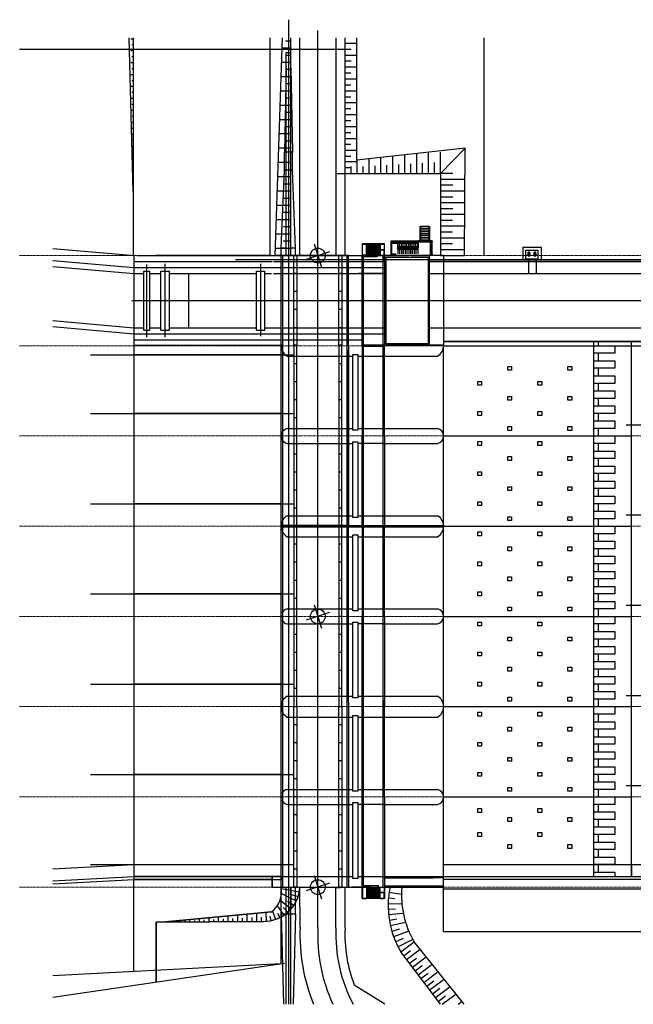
# Model space of a CAD drawing. Header units: millimetres. Extents: x 1249423 to 1274909, y -22437 to -567.
# Tile 1 of 2: x 1249423 to 1262178, y -21028 to -567. Entities that reach past the tile are written whole.
import ezdxf

# ---------------------------------------------------------------- set-up
doc = ezdxf.new("R2010")
doc.units = ezdxf.units.MM
doc.linetypes.add('CENTER', pattern=[2, 1.25, -0.25, 0.25, -0.25])
doc.linetypes.add('осевая', pattern=[50.8, 31.75, -6.35, 6.35, -6.35])
doc.layers.add('Отдел_Оси', color=1, linetype='осевая', lineweight=15)

# ---------------------------------------------------------------- blocks, each defined once
blk = doc.blocks.new('керпнеор78шл')
h = blk.add_hatch(color=256)
h.dxf.hatch_style = 1
h.paths.add_polyline_path([(70284, 507821), (70284, 507821), (70465, 507821)])
for p, q in [((70434, 514610), (70434, 494149)), ((67208, 511030), (67124, 514230)), ((67208, 514208), (67157, 514208)), ((67208, 514230), (67207, 509711)), ((70055, 509709), (70055, 514230)), ((70159, 509707), (70311, 514230)), ((70479, 514230), (70479, 509709)), ((70666, 514230), (70666, 509709)), ((71045, 509725), (71045, 514384)), ((71421, 514230), (71421, 509709)), ((71609, 514230), (71609, 511413)), ((71609, 514230), (71609, 509709)), ((71857, 511694), (71854, 514230)), ((74501, 509708), (74501, 514230)), ((71599, 513990), (64847, 513990)), ((67208, 514084), (67176, 514084)), ((70479, 514018), (70304, 514018)), ((70479, 514166), (70374, 514166)), ((71612, 514124), (71858, 514123)), ((71612, 514000), (71735, 514000)), ((67208, 513960), (67157, 513960)), ((67208, 513837), (67176, 513837)), ((70479, 513869), (70374, 513869)), ((70384, 509709), (70384, 513927)), ((70384, 513927), (70484, 513927)), ((70484, 509709), (70484, 513927)), ((71611, 513876), (71859, 513876)), ((67208, 513713), (67157, 513713)), ((67208, 513589), (67176, 513589)), ((70479, 513720), (70294, 513720)), ((70384, 513615), (70349, 511860)), ((70484, 513615), (70519, 511860)), ((71611, 513753), (71734, 513752)), ((71611, 513753), (71735, 513752)), ((71611, 513629), (71857, 513628)), ((67208, 513466), (67157, 513466)), ((70479, 513423), (70284, 513423)), ((70479, 513572), (70374, 513572)), ((71610, 513505), (71734, 513505)), ((71610, 513381), (71857, 513381)), ((67208, 513218), (67157, 513218)), ((67208, 513342), (67176, 513342)), ((70479, 513275), (70374, 513275)), ((70479, 513275), (70479, 509709)), ((71609, 513258), (71732, 513257)), ((71609, 513258), (71733, 513257)), ((67208, 512971), (67157, 512971)), ((67208, 513095), (67176, 513095)), ((70479, 513126), (70274, 513126)), ((70479, 512977), (70374, 512977)), ((71609, 513134), (71855, 513133)), ((71609, 513010), (71732, 513010)), ((67208, 512847), (67180, 512847)), ((70479, 512829), (70264, 512829)), ((71608, 512886), (71855, 512886)), ((71608, 512763), (71732, 512762)), ((67208, 512723), (67163, 512723)), ((67207, 512600), (67184, 512600)), ((70479, 512680), (70369, 512680)), ((71608, 512639), (71856, 512638)), ((67207, 512476), (67170, 512476)), ((67208, 512352), (67188, 512352)), ((70479, 512532), (70254, 512532)), ((70479, 512383), (70364, 512383)), ((71607, 512515), (71731, 512515)), ((71607, 512391), (71856, 512391)), ((67208, 512229), (67176, 512229)), ((70479, 512235), (70244, 512235)), ((71606, 512268), (71731, 512267)), ((71606, 512144), (71856, 512143)), ((67208, 511981), (67183, 511981)), ((67208, 512105), (67192, 512105)), ((70479, 511937), (70234, 511937)), ((70479, 512086), (70359, 512086)), ((71606, 512020), (71731, 512020)), ((67207, 511734), (67189, 511734)), ((67207, 511858), (67197, 511858)), ((70519, 511860), (70349, 511860)), ((70349, 511485), (70349, 511860)), ((70519, 511485), (70519, 511860)), ((71605, 511896), (71856, 511896)), ((71605, 511773), (71731, 511772)), ((74108, 511937), (71857, 511694)), ((72357, 511412), (72357, 511748)), ((72605, 511412), (72605, 511775)), ((72852, 511412), (72852, 511802)), ((73100, 511412), (73100, 511828)), ((73347, 511412), (73347, 511855)), ((74108, 511937), (73595, 511412)), ((73595, 511412), (73595, 511855)), ((74095, 509708), (74108, 511937)), ((70479, 511640), (70224, 511640)), ((71604, 511539), (71730, 511538)), ((71605, 511662), (71856, 511662)), ((71739, 511413), (71739, 511561)), ((71862, 511413), (71862, 511695)), ((71986, 511412), (71986, 511560)), ((72110, 511412), (72110, 511722)), ((72234, 511412), (72234, 511574)), ((72481, 511412), (72481, 511587)), ((72729, 511412), (72729, 511600)), ((72976, 511412), (72976, 511614)), ((73224, 511412), (73224, 511627)), ((73471, 511412), (73471, 511640)), ((70479, 511343), (70214, 511343)), ((70284, 509865), (70349, 511485)), ((70519, 511485), (70349, 511485)), ((70584, 509865), (70519, 511485)), ((71417, 511413), (73595, 511412)), ((71609, 511413), (73595, 511412)), ((73850, 511412), (73595, 511412)), ((73595, 511412), (73595, 509708)), ((73595, 511412), (73595, 509708)), ((70479, 511194), (70344, 511194)), ((74104, 511290), (73595, 511290)), ((73849, 511169), (73595, 511169)), ((70479, 511046), (70204, 511046)), ((74103, 511047), (73595, 511047)), ((73849, 510925), (73595, 510925)), ((70479, 510749), (70194, 510749)), ((70479, 510897), (70339, 510897)), ((74102, 510804), (73595, 510803)), ((70479, 510600), (70334, 510600)), ((73848, 510682), (73595, 510682)), ((74100, 510560), (73595, 510560)), ((70479, 510452), (70184, 510452)), ((70479, 510303), (70329, 510303)), ((73164, 510311), (73174, 510311)), ((73164, 510311), (73164, 510011)), ((73174, 510011), (73174, 510311)), ((73174, 510311), (73180, 510311)), ((73174, 510011), (73174, 510311)), ((73355, 510311), (73180, 510311)), ((73180, 510311), (73180, 510011)), ((73355, 510311), (73361, 510311)), ((73355, 510311), (73355, 510011)), ((73361, 510311), (73371, 510311)), ((73361, 510311), (73361, 510011)), ((73361, 510011), (73361, 510311)), ((73371, 510011), (73371, 510311)), ((73847, 510438), (73595, 510438)), ((74099, 510317), (73595, 510316)), ((70479, 510154), (70174, 510154)), ((73355, 510273), (73180, 510273)), ((73355, 510236), (73180, 510236)), ((73355, 510198), (73180, 510198)), ((73355, 510161), (73180, 510161)), ((73355, 510123), (73180, 510123)), ((73847, 510195), (73595, 510195)), ((70479, 510006), (70324, 510006)), ((70966, 509952), (71124, 509465)), ((72056, 509949), (71969, 509949)), ((71969, 509949), (71969, 509829)), ((71975, 509715), (71975, 509942)), ((71975, 509942), (72056, 509942)), ((72056, 509829), (72056, 509949)), ((72344, 509949), (72056, 509949)), ((72344, 509939), (72056, 509939)), ((72075, 509839), (72075, 509939)), ((72094, 509839), (72094, 509939)), ((72112, 509839), (72112, 509939)), ((72131, 509839), (72131, 509939)), ((72150, 509839), (72150, 509939)), ((72169, 509839), (72169, 509939)), ((72187, 509839), (72187, 509939)), ((72206, 509839), (72206, 509939)), ((72225, 509839), (72225, 509939)), ((72244, 509839), (72244, 509939)), ((72262, 509839), (72262, 509939)), ((72281, 509839), (72281, 509939)), ((72300, 509839), (72300, 509939)), ((72319, 509839), (72319, 509939)), ((72337, 509839), (72337, 509939)), ((72431, 509949), (72344, 509949)), ((72344, 509949), (72344, 509829)), ((72344, 509942), (72425, 509942)), ((72425, 509942), (72425, 509829)), ((72431, 509829), (72431, 509949)), ((72571, 509996), (72561, 510006)), ((72561, 510006), (72561, 509726)), ((72714, 510006), (72561, 510006)), ((72561, 510006), (72571, 509996)), ((72571, 509736), (72571, 509996)), ((72571, 509996), (72714, 509996)), ((72709, 509996), (72571, 509996)), ((72571, 509996), (72571, 509736)), ((72571, 509968), (72577, 509968)), ((72571, 509715), (72571, 509968)), ((72577, 509962), (72577, 509968)), ((72577, 509968), (72709, 509968)), ((72577, 509968), (72577, 509715)), ((72709, 509962), (72577, 509962)), ((72709, 509890), (72709, 509990)), ((72709, 509962), (72709, 509968)), ((72709, 509968), (73121, 509968)), ((73121, 509962), (72709, 509962)), ((72714, 509996), (72714, 510006)), ((73121, 510006), (72714, 510006)), ((72714, 510006), (72714, 509996)), ((72714, 509996), (73121, 509996)), ((72746, 509890), (72746, 509990)), ((72784, 509890), (72784, 509990)), ((72821, 509890), (72821, 509990)), ((72859, 509890), (72859, 509990)), ((72896, 509890), (72896, 509990)), ((72934, 509890), (72934, 509990)), ((72971, 509890), (72971, 509990)), ((73009, 509890), (73009, 509990)), ((73046, 509890), (73046, 509990)), ((73084, 509890), (73084, 509990)), ((73121, 509996), (73121, 510011)), ((73121, 510011), (73140, 510011)), ((73121, 509996), (73121, 510011)), ((73121, 510011), (73140, 510011)), ((73396, 510006), (73121, 510006)), ((73121, 510006), (73121, 509996)), ((73121, 509990), (73121, 509996)), ((73121, 509996), (73396, 509996)), ((73121, 509990), (73121, 509858)), ((73396, 509990), (73121, 509990)), ((73124, 509996), (73130, 509996)), ((73124, 509870), (73124, 509996)), ((73130, 509996), (73130, 509870)), ((73164, 510011), (73140, 510011)), ((73140, 510011), (73140, 509996)), ((73140, 510011), (73140, 509996)), ((73164, 510011), (73174, 510011)), ((73180, 510011), (73174, 510011)), ((73355, 510086), (73180, 510086)), ((73355, 510048), (73180, 510048)), ((73355, 510011), (73180, 510011)), ((73361, 510011), (73355, 510011)), ((73361, 510011), (73371, 510011)), ((73405, 510011), (73371, 510011)), ((73387, 509991), (73393, 509991)), ((73387, 509713), (73387, 509991)), ((73393, 509991), (73393, 509713)), ((73396, 509996), (73396, 510006)), ((73396, 509996), (73396, 509990)), ((73396, 509713), (73396, 509990)), ((73405, 509992), (73405, 510011)), ((73405, 510011), (73424, 510011)), ((73405, 509992), (73405, 510011)), ((73405, 510011), (73424, 510011)), ((73424, 509992), (73405, 509992)), ((73424, 509992), (73405, 509992)), ((73409, 509742), (73409, 509992)), ((73415, 509992), (73415, 509742)), ((73424, 510011), (73424, 509992)), ((73424, 510011), (73424, 509992)), ((73424, 509742), (73424, 509992)), ((74097, 510073), (73595, 510073)), ((73846, 509951), (73595, 509951)), ((65539, 509857), (67243, 509708)), ((67221, 509709), (67221, 507834)), ((67284, 509709), (72935, 509709)), ((67284, 509709), (68159, 509709)), ((70055, 509709), (67681, 509711)), ((70479, 509709), (70159, 509707)), ((70479, 509857), (70164, 509857)), ((70284, 509709), (70284, 509865)), ((70384, 509865), (70284, 509865)), ((70284, 507846), (70284, 509709)), ((70309, 509709), (70309, 507936)), ((70309, 509709), (70309, 507846)), ((70472, 509709), (70409, 509709)), ((71681, 509709), (70472, 509709)), ((70479, 509709), (70479, 509709)), ((70584, 509865), (70484, 509865)), ((70549, 507846), (70549, 509709)), ((70607, 509709), (70549, 509709)), ((70584, 509709), (70584, 509865)), ((70607, 509709), (70607, 507846)), ((71289, 509788), (70801, 509629)), ((71045, 496584), (71045, 509725)), ((71482, 507846), (71482, 509709)), ((71541, 509709), (71482, 509709)), ((71541, 509709), (71541, 507846)), ((71681, 509709), (71656, 509709)), ((71656, 509709), (71656, 507924)), ((71656, 507846), (71656, 509709)), ((71681, 507846), (71681, 509709)), ((71681, 509709), (71681, 509709)), ((71681, 507924), (71681, 509709)), ((71969, 509829), (71969, 509709)), ((71969, 509709), (71969, 509584)), ((72431, 509709), (71969, 509709)), ((71969, 507846), (71969, 509709)), ((72056, 509715), (71975, 509715)), ((72344, 509839), (72056, 509839)), ((72056, 509709), (72056, 509829)), ((72344, 509829), (72056, 509829)), ((72344, 509819), (72056, 509819)), ((72344, 509719), (72056, 509719)), ((72062, 509719), (72062, 509819)), ((72081, 509719), (72081, 509819)), ((72100, 509719), (72100, 509819)), ((72119, 509719), (72119, 509819)), ((72137, 509719), (72137, 509819)), ((72156, 509719), (72156, 509819)), ((72175, 509719), (72175, 509819)), ((72194, 509719), (72194, 509819)), ((72212, 509719), (72212, 509819)), ((72231, 509719), (72231, 509819)), ((72250, 509719), (72250, 509819)), ((72269, 509719), (72269, 509819)), ((72281, 509709), (72281, 509683)), ((72287, 509719), (72287, 509819)), ((72306, 509719), (72306, 509819)), ((72325, 509719), (72325, 509819)), ((72431, 509829), (72344, 509829)), ((72344, 509829), (72344, 509709)), ((72425, 509822), (72344, 509822)), ((72406, 507852), (72406, 509709)), ((72425, 509709), (72425, 509822)), ((72431, 509709), (72431, 509829)), ((72431, 509584), (72431, 509709)), ((72431, 509584), (72431, 509709)), ((73369, 509709), (72431, 509709)), ((72431, 509709), (72431, 507846)), ((72571, 509736), (72561, 509726)), ((72561, 509726), (72571, 509736)), ((72561, 509726), (72665, 509726)), ((72665, 509736), (72571, 509736)), ((72571, 509736), (72665, 509736)), ((72577, 509715), (72571, 509715)), ((72571, 509709), (72571, 509715)), ((72571, 509715), (72670, 509715)), ((72670, 509709), (72571, 509709)), ((72665, 509726), (72665, 509736)), ((72670, 509709), (72670, 509715)), ((72670, 509715), (72709, 509715)), ((72709, 509709), (72670, 509709)), ((72702, 509890), (72709, 509890)), ((72702, 509890), (72702, 509848)), ((72702, 509842), (72702, 509848)), ((73121, 509848), (72702, 509848)), ((72702, 509842), (73121, 509842)), ((72711, 509890), (72709, 509890)), ((72709, 509890), (72709, 509884)), ((72709, 509848), (72709, 509890)), ((72709, 509884), (72711, 509884)), ((72719, 509883), (72709, 509883)), ((72709, 509883), (72709, 509858)), ((72709, 509858), (72709, 509883)), ((72709, 509858), (72709, 509848)), ((73121, 509858), (72709, 509858)), ((72709, 509848), (73121, 509848)), ((72709, 509842), (72709, 509742)), ((72709, 509715), (72709, 509709)), ((72709, 509709), (72709, 509715)), ((72709, 509715), (73121, 509715)), ((73121, 509709), (72709, 509709)), ((72711, 509884), (72711, 509890)), ((73121, 509890), (72711, 509890)), ((72711, 509884), (73121, 509884)), ((72719, 509858), (72719, 509883)), ((73121, 509883), (72719, 509883)), ((72719, 509873), (73121, 509873)), ((72746, 509842), (72746, 509742)), ((72784, 509842), (72784, 509742)), ((72821, 509842), (72821, 509742)), ((72859, 509842), (72859, 509742)), ((72896, 509842), (72896, 509742)), ((72934, 509842), (72934, 509742)), ((72971, 509842), (72971, 509742)), ((72984, 509709), (73339, 509709)), ((73009, 509842), (73009, 509742)), ((73046, 509842), (73046, 509742)), ((73084, 509842), (73084, 509742)), ((73121, 509858), (73121, 509848)), ((73121, 509848), (73121, 509842)), ((73121, 509842), (73121, 509742)), ((73121, 509715), (73121, 509709)), ((73130, 509870), (73124, 509870)), ((73659, 509709), (73369, 509709)), ((73369, 507846), (73369, 509709)), ((73405, 509723), (73405, 509742)), ((73405, 509742), (73424, 509742)), ((73405, 509742), (73424, 509742)), ((73424, 509723), (73405, 509723)), ((73424, 509723), (73405, 509723)), ((73409, 509713), (73409, 509723)), ((73415, 509723), (73415, 509713)), ((73424, 509742), (73424, 509723)), ((74096, 509830), (73595, 509830)), ((73595, 509708), (74095, 509708)), ((73659, 509709), (73659, 507834)), ((75309, 509884), (75684, 509884)), ((75309, 509884), (75309, 509621)), ((75371, 509821), (75621, 509821)), ((75371, 509634), (75371, 509821)), ((75406, 509774), (75461, 509774)), ((75406, 509722), (75461, 509722)), ((75434, 509758, 0), (75422, 509758, 0)), ((75422, 509758, 0), (75422, 509756, 0)), ((75434, 509756, 0), (75422, 509756, 0)), ((75434, 509755, 0), (75422, 509755, 0)), ((75422, 509753, 0), (75422, 509755, 0)), ((75434, 509753, 0), (75422, 509753, 0)), ((75425, 509774), (75425, 509758)), ((75434, 509756, 0), (75425, 509756, 0)), ((75425, 509756, 0), (75425, 509755, 0)), ((75425, 509756, 0), (75425, 509756, 0)), ((75425, 509753), (75425, 509742)), ((75433, 509796), (75433, 509694)), ((75444, 509758, 0), (75434, 509758, 0)), ((75444, 509756, 0), (75434, 509756, 0)), ((75444, 509755, 0), (75434, 509755, 0)), ((75444, 509753, 0), (75434, 509753, 0)), ((75441, 509756, 0), (75439, 509756, 0)), ((75441, 509756, 0), (75441, 509755, 0)), ((75441, 509756, 0), (75441, 509756, 0)), ((75442, 509774), (75442, 509758)), ((75442, 509753), (75442, 509742)), ((75444, 509758, 0), (75444, 509756, 0)), ((75444, 509753, 0), (75444, 509755, 0)), ((75531, 509774), (75586, 509774)), ((75531, 509722), (75586, 509722)), ((75559, 509758, 0), (75547, 509758, 0)), ((75547, 509758, 0), (75547, 509756, 0)), ((75559, 509756, 0), (75547, 509756, 0)), ((75559, 509755, 0), (75547, 509755, 0)), ((75547, 509753, 0), (75547, 509755, 0)), ((75559, 509753, 0), (75547, 509753, 0)), ((75550, 509774), (75550, 509758)), ((75559, 509756, 0), (75550, 509756, 0)), ((75550, 509756, 0), (75550, 509755, 0)), ((75550, 509756, 0), (75550, 509756, 0)), ((75550, 509753), (75550, 509742)), ((75558, 509796), (75558, 509694)), ((75569, 509758, 0), (75559, 509758, 0)), ((75569, 509756, 0), (75559, 509756, 0)), ((75569, 509755, 0), (75559, 509755, 0)), ((75569, 509753, 0), (75559, 509753, 0)), ((75566, 509756, 0), (75564, 509756, 0)), ((75566, 509756, 0), (75566, 509755, 0)), ((75566, 509756, 0), (75566, 509756, 0)), ((75567, 509774), (75567, 509758)), ((75567, 509753), (75567, 509742)), ((75569, 509758, 0), (75569, 509756, 0)), ((75569, 509753, 0), (75569, 509755, 0)), ((75621, 509821), (75621, 509634)), ((75684, 509884), (75684, 509621)), ((65539, 509606), (67221, 509459)), ((67221, 509684), (67221, 509684)), ((67221, 509584), (70096, 509584)), ((67490, 508011), (67490, 509519)), ((67871, 508009), (67871, 509534)), ((79360, 509621), (69335, 509621)), ((69859, 508034), (69859, 509534)), ((70121, 509584), (71681, 509584)), ((71681, 507924), (71681, 509684)), ((71681, 509584), (71969, 509584)), ((71969, 509584), (72431, 509584)), ((71994, 507852), (71994, 509683)), ((72281, 509683), (71994, 509683)), ((72462, 507877), (72462, 509677)), ((72462, 509677), (73337, 509677)), ((73337, 509677), (73337, 507877)), ((73368, 509584), (81002, 509584)), ((73369, 509621), (80940, 509621)), ((73659, 509621), (76959, 509621)), ((73659, 509621), (75309, 509621)), ((75621, 509634), (75371, 509634)), ((75421, 509621), (75421, 509334)), ((75583, 509621), (75583, 509334)), ((65539, 509481), (67221, 509334)), ((67221, 509459), (72431, 509459)), ((67221, 509334), (67428, 509334)), ((67428, 509384), (67553, 509384)), ((67428, 508159), (67428, 509384)), ((67553, 508159), (67553, 509384)), ((67553, 509334), (67784, 509334)), ((67784, 509384), (67959, 509384)), ((67784, 508159), (67784, 509384)), ((67959, 508159), (67959, 509384)), ((67959, 509334), (69771, 509334)), ((68365, 508209), (68365, 509334)), ((69771, 509384), (69946, 509384)), ((69771, 508159), (69771, 509384)), ((69946, 508159), (69946, 509384)), ((69946, 509334), (70084, 509334)), ((70121, 509334), (71681, 509334)), ((70607, 509334), (70549, 509334)), ((71541, 509334), (71482, 509334)), ((71681, 509334), (71889, 509334)), ((71681, 509334), (72431, 509334)), ((72420, 509334), (71889, 509334)), ((73369, 509334), (79922, 509334)), ((70607, 508959), (70549, 508959)), ((71541, 508959), (71482, 508959)), ((67181, 508771), (79984, 508771)), ((70607, 508584), (70549, 508584)), ((71541, 508584), (71482, 508584)), ((65539, 508356), (67221, 508209)), ((65539, 508231), (67221, 508084)), ((67221, 508209), (67428, 508209)), ((67221, 508084), (72431, 508084)), ((67428, 508159), (67553, 508159)), ((67553, 508209), (67784, 508209)), ((67784, 508159), (67959, 508159)), ((67959, 508209), (69771, 508209)), ((69771, 508159), (69946, 508159)), ((69946, 508209), (70284, 508209)), ((70309, 508209), (71681, 508209)), ((70607, 508209), (70549, 508209)), ((71541, 508209), (71482, 508209)), ((71681, 508209), (72431, 508209)), ((71684, 508209), (71889, 508209)), ((71889, 508209), (72431, 508209)), ((73369, 508209), (79922, 508209)), ((67221, 507959), (70284, 507959)), ((67221, 507846), (70284, 507846)), ((70284, 496802), (70284, 507846)), ((70309, 507846), (70284, 507846)), ((70284, 507846), (70284, 507769)), ((70309, 507959), (71681, 507959)), ((70309, 507769), (70309, 507846)), ((70309, 507846), (70309, 504102)), ((70607, 507846), (70549, 507846)), ((70607, 507846), (70549, 507846)), ((70549, 507846), (70549, 504102)), ((70607, 504102), (70607, 507846)), ((71541, 507846), (71482, 507846)), ((71541, 507846), (71482, 507846)), ((71482, 507846), (71482, 504102)), ((71541, 504102), (71541, 507846)), ((71656, 504102), (71656, 507846)), ((71681, 507959), (71969, 507959)), ((71681, 507846), (71681, 504102)), ((71969, 507846), (71969, 507959)), ((71969, 507852), (72431, 507852)), ((71969, 507815), (71969, 507852)), ((71969, 507846), (71969, 505962)), ((72431, 507852), (72431, 507815)), ((73659, 507846), (72431, 507846)), ((72431, 505962), (72431, 507846)), ((72431, 507846), (73369, 507846)), ((73337, 507877), (72462, 507877)), ((73659, 507921), (81002, 507921)), ((80109, 507921), (73659, 507921)), ((76784, 496802), (76784, 507921)), ((76877, 507834), (76877, 507921)), ((77565, 496802), (77565, 507921)), ((66318, 507646), (70549, 507646)), ((67221, 507834), (67221, 496802)), ((70309, 507646), (67246, 507646)), ((70309, 507756), (70309, 504186)), ((70309, 507744), (70309, 504174)), ((71656, 507744), (71656, 504174)), ((71681, 504174), (71681, 507744)), ((71774, 507652), (71876, 507652)), ((71774, 507652), (71876, 507652)), ((71774, 506077), (71774, 507652)), ((71774, 507652), (71876, 507652)), ((71876, 507652), (71876, 507615)), ((71876, 507652), (71876, 507615)), ((71876, 507652), (71876, 506077)), ((72431, 507815), (71969, 507815)), ((71994, 504102), (71994, 507815)), ((72406, 504102), (72406, 507815)), ((73659, 496802), (73659, 507834)), ((73659, 507834), (87440, 507834)), ((76784, 507677), (76784, 507834)), ((76784, 507834), (77221, 507834)), ((77221, 507677), (76784, 507677)), ((76877, 507521), (76877, 507677)), ((77221, 507834), (77221, 507677)), ((70409, 507615), (71748, 507615)), ((70534, 507615), (71774, 507615)), ((70607, 507459), (70549, 507459)), ((71541, 507459), (71482, 507459)), ((71876, 507615), (73534, 507615)), ((76784, 507365), (76784, 507521)), ((76784, 507521), (77221, 507521)), ((77221, 507521), (77221, 507365)), ((74994, 507405), (75074, 507405)), ((74994, 507325), (74994, 507405)), ((75074, 507325), (74994, 507325)), ((75074, 507405), (75074, 507325)), ((76244, 507405), (76324, 507405)), ((76244, 507325), (76244, 507405)), ((76324, 507325), (76244, 507325)), ((76324, 507405), (76324, 507325)), ((77221, 507365), (76784, 507365)), ((76877, 507209), (76877, 507365)), ((70607, 507084), (70549, 507084)), ((71541, 507084), (71482, 507084)), ((74369, 507092), (74449, 507092)), ((74369, 507012), (74369, 507092)), ((74449, 507092), (74449, 507012)), ((75619, 507092), (75699, 507092)), ((75619, 507012), (75619, 507092)), ((75699, 507092), (75699, 507012)), ((76784, 507052), (76784, 507209)), ((76784, 507209), (77221, 507209)), ((77221, 507052), (76784, 507052)), ((76877, 506896), (76877, 507052)), ((77221, 507209), (77221, 507052)), ((74449, 507012), (74369, 507012)), ((75699, 507012), (75619, 507012)), ((76784, 506740), (76784, 506896)), ((76784, 506896), (77221, 506896)), ((77221, 506896), (77221, 506740)), ((70607, 506709), (70549, 506709)), ((71541, 506709), (71482, 506709)), ((74994, 506780), (75074, 506780)), ((74994, 506700), (74994, 506780)), ((75074, 506700), (74994, 506700)), ((75074, 506780), (75074, 506700)), ((76244, 506780), (76324, 506780)), ((76244, 506700), (76244, 506780)), ((76324, 506700), (76244, 506700)), ((76324, 506780), (76324, 506700)), ((77221, 506740), (76784, 506740)), ((76877, 506584), (76877, 506740)), ((66318, 506427), (70549, 506427)), ((70309, 506427), (67246, 506427)), ((74369, 506467), (74449, 506467)), ((74369, 506387), (74369, 506467)), ((74449, 506467), (74449, 506387)), ((75619, 506467), (75699, 506467)), ((75619, 506387), (75619, 506467)), ((75699, 506467), (75699, 506387)), ((76784, 506427), (76784, 506584)), ((76784, 506584), (77221, 506584)), ((77221, 506427), (76784, 506427)), ((76877, 506271), (76877, 506427)), ((77221, 506584), (77221, 506427)), ((70607, 506334), (70549, 506334)), ((71541, 506334), (71482, 506334)), ((74449, 506387), (74369, 506387)), ((75699, 506387), (75619, 506387)), ((76784, 506115), (76784, 506271)), ((76784, 506271), (77221, 506271)), ((77221, 506271), (77221, 506115)), ((70409, 506115), (71774, 506115)), ((71876, 506077), (71774, 506077)), ((71876, 506115), (72416, 506115)), ((72416, 506115), (73534, 506115)), ((74994, 506155), (75074, 506155)), ((74994, 506075), (74994, 506155)), ((75074, 506075), (74994, 506075)), ((75074, 506155), (75074, 506075)), ((76244, 506155), (76324, 506155)), ((76244, 506075), (76244, 506155)), ((76324, 506075), (76244, 506075)), ((76324, 506155), (76324, 506075)), ((77221, 506115), (76784, 506115)), ((76877, 505959), (76877, 506115)), ((76877, 505959), (76877, 506115)), ((77453, 506193), (81140, 506193)), ((70409, 505802), (71774, 505802)), ((70607, 505959), (70549, 505959)), ((71541, 505959), (71482, 505959)), ((71774, 505840), (71876, 505840)), ((71774, 504265), (71774, 505840)), ((71774, 505840), (71876, 505840)), ((71876, 505840), (71876, 505802)), ((71876, 505840), (71876, 504265)), ((72416, 505802), (71876, 505802)), ((71969, 504102), (71969, 505962)), ((72416, 505802), (73534, 505802)), ((72431, 505955), (72431, 504102)), ((73659, 505959), (77565, 505959)), ((74369, 505842), (74449, 505842)), ((74369, 505762), (74369, 505842)), ((74449, 505842), (74449, 505762)), ((75619, 505842), (75699, 505842)), ((75619, 505762), (75619, 505842)), ((75699, 505842), (75699, 505762)), ((76784, 505802), (76784, 505959)), ((76784, 505959), (77221, 505959)), ((77221, 505802), (76784, 505802)), ((76877, 505646), (76877, 505802)), ((77221, 505959), (77221, 505802)), ((74449, 505762), (74369, 505762)), ((75699, 505762), (75619, 505762)), ((76784, 505490), (76784, 505646)), ((76784, 505646), (77221, 505646)), ((77221, 505646), (77221, 505490)), ((70607, 505584), (70549, 505584)), ((71541, 505584), (71482, 505584)), ((74994, 505530), (75074, 505530)), ((74994, 505450), (74994, 505530)), ((75074, 505450), (74994, 505450)), ((75074, 505530), (75074, 505450)), ((76244, 505530), (76324, 505530)), ((76244, 505450), (76244, 505530)), ((76324, 505450), (76244, 505450)), ((76324, 505530), (76324, 505450)), ((77221, 505490), (76784, 505490)), ((76877, 505334), (76877, 505490)), ((70607, 505209), (70549, 505209)), ((71541, 505209), (71482, 505209)), ((74369, 505217), (74449, 505217)), ((74369, 505137), (74369, 505217)), ((74449, 505217), (74449, 505137)), ((75619, 505217), (75699, 505217)), ((75619, 505137), (75619, 505217)), ((75699, 505217), (75699, 505137)), ((76784, 505177), (76784, 505334)), ((76784, 505334), (77221, 505334)), ((77221, 505334), (77221, 505177)), ((74449, 505137), (74369, 505137)), ((75699, 505137), (75619, 505137)), ((77221, 505177), (76784, 505177)), ((76784, 504865), (76784, 505021)), ((76784, 505021), (77221, 505021)), ((76877, 505021), (76877, 505177)), ((77221, 505021), (77221, 504865)), ((70607, 504834), (70549, 504834)), ((71541, 504834), (71482, 504834)), ((74994, 504905), (75074, 504905)), ((74994, 504825), (74994, 504905)), ((75074, 504825), (74994, 504825)), ((75074, 504905), (75074, 504825)), ((76244, 504905), (76324, 504905)), ((76244, 504825), (76244, 504905)), ((76324, 504825), (76244, 504825)), ((76324, 504905), (76324, 504825)), ((77221, 504865), (76784, 504865)), ((76877, 504709), (76877, 504865)), ((74369, 504592), (74449, 504592)), ((74369, 504512), (74369, 504592)), ((74449, 504592), (74449, 504512)), ((75619, 504592), (75699, 504592)), ((75619, 504512), (75619, 504592)), ((75699, 504592), (75699, 504512)), ((76784, 504552), (76784, 504709)), ((76784, 504709), (77221, 504709)), ((77221, 504709), (77221, 504552)), ((66318, 504552), (70549, 504552)), ((70284, 504552), (67221, 504552)), ((70607, 504459), (70549, 504459)), ((71541, 504459), (71482, 504459)), ((74449, 504512), (74369, 504512)), ((75699, 504512), (75619, 504512)), ((77221, 504552), (76784, 504552)), ((76784, 504240), (76784, 504396)), ((76784, 504396), (77221, 504396)), ((76877, 504396), (76877, 504552)), ((77221, 504396), (77221, 504240)), ((70284, 504102), (70284, 504174)), ((70309, 504174), (70309, 504102)), ((70409, 504302), (71774, 504302)), ((71656, 504174), (71656, 504102)), ((71681, 504102), (71681, 504174)), ((71876, 504265), (71774, 504265)), ((71876, 504302), (73534, 504302)), ((74994, 504280), (75074, 504280)), ((74994, 504200), (74994, 504280)), ((75074, 504200), (74994, 504200)), ((75074, 504280), (75074, 504200)), ((76244, 504280), (76324, 504280)), ((76244, 504200), (76244, 504280)), ((76324, 504200), (76244, 504200)), ((76324, 504280), (76324, 504200)), ((77221, 504240), (76784, 504240)), ((76877, 504084), (76877, 504240)), ((76877, 504084), (76877, 504240)), ((77453, 504318), (81140, 504318)), ((71681, 504102), (70284, 504102)), ((70309, 504102), (70284, 504102)), ((70284, 504102), (73659, 504102)), ((70284, 504065), (70284, 504102)), ((71681, 504065), (70284, 504065)), ((73659, 504065), (70284, 504065)), ((70309, 504065), (70309, 500346)), ((70309, 504006), (70309, 500436)), ((70309, 503994), (70309, 500424)), ((70549, 504102), (70607, 504102)), ((70607, 504065), (70549, 504065)), ((70549, 504065), (70549, 500334)), ((70607, 500334), (70607, 504065)), ((71482, 504102), (71541, 504102)), ((71541, 504065), (71482, 504065)), ((71482, 504065), (71482, 500334)), ((71541, 500334), (71541, 504065)), ((71656, 504102), (71681, 504102)), ((71656, 500346), (71656, 504065)), ((71681, 500424), (71681, 504065)), ((71969, 504065), (71969, 502212)), ((71994, 500352), (71994, 504065)), ((72406, 500352), (72406, 504065)), ((72431, 502212), (72431, 504065)), ((73659, 504102), (73659, 504065)), ((73659, 504084), (77565, 504084)), ((74369, 503967), (74449, 503967)), ((74369, 503887), (74369, 503967)), ((74449, 503967), (74449, 503887)), ((75619, 503967), (75699, 503967)), ((75619, 503887), (75619, 503967)), ((75699, 503967), (75699, 503887)), ((76784, 503927), (76784, 504084)), ((76784, 504084), (77221, 504084)), ((77221, 504084), (77221, 503927)), ((70409, 503865), (71774, 503865)), ((71774, 503902), (71876, 503902)), ((71774, 502327), (71774, 503902)), ((71774, 503902), (71876, 503902)), ((71876, 503902), (71876, 503865)), ((71876, 503902), (71876, 502327)), ((71876, 503865), (73534, 503865)), ((74449, 503887), (74369, 503887)), ((75699, 503887), (75619, 503887)), ((77221, 503927), (76784, 503927)), ((76784, 503615), (76784, 503771)), ((76784, 503771), (77221, 503771)), ((76877, 503771), (76877, 503927)), ((77221, 503771), (77221, 503615)), ((70607, 503709), (70549, 503709)), ((71541, 503709), (71482, 503709)), ((74994, 503655), (75074, 503655)), ((74994, 503575), (74994, 503655)), ((75074, 503575), (74994, 503575)), ((75074, 503655), (75074, 503575)), ((76244, 503655), (76324, 503655)), ((76244, 503575), (76244, 503655)), ((76324, 503575), (76244, 503575)), ((76324, 503655), (76324, 503575)), ((77221, 503615), (76784, 503615)), ((76877, 503459), (76877, 503615)), ((76784, 503302), (76784, 503459)), ((76784, 503459), (77221, 503459)), ((77221, 503459), (77221, 503302)), ((70607, 503334), (70549, 503334)), ((71541, 503334), (71482, 503334)), ((74369, 503342), (74449, 503342)), ((74369, 503262), (74369, 503342)), ((74449, 503262), (74369, 503262)), ((74449, 503342), (74449, 503262)), ((75619, 503342), (75699, 503342)), ((75619, 503262), (75619, 503342)), ((75699, 503262), (75619, 503262)), ((75699, 503342), (75699, 503262)), ((77221, 503302), (76784, 503302)), ((76784, 502990), (76784, 503146)), ((76784, 503146), (77221, 503146)), ((76877, 503146), (76877, 503302)), ((77221, 503146), (77221, 502990)), ((70607, 502959), (70549, 502959)), ((71541, 502959), (71482, 502959)), ((74994, 503030), (75074, 503030)), ((74994, 502950), (74994, 503030)), ((75074, 502950), (74994, 502950)), ((75074, 503030), (75074, 502950)), ((76244, 503030), (76324, 503030)), ((76244, 502950), (76244, 503030)), ((76324, 502950), (76244, 502950)), ((76324, 503030), (76324, 502950)), ((77221, 502990), (76784, 502990)), ((76877, 502834), (76877, 502990)), ((76784, 502677), (76784, 502834)), ((76784, 502834), (77221, 502834)), ((77221, 502834), (77221, 502677)), ((66318, 502677), (70549, 502677)), ((70309, 502677), (67246, 502677)), ((70607, 502584), (70549, 502584)), ((70607, 502677), (70609, 502677)), ((71541, 502584), (71482, 502584)), ((74369, 502717), (74449, 502717)), ((74369, 502637), (74369, 502717)), ((74449, 502637), (74369, 502637)), ((74449, 502717), (74449, 502637)), ((75619, 502717), (75699, 502717)), ((75619, 502637), (75619, 502717)), ((75699, 502637), (75619, 502637)), ((75699, 502717), (75699, 502637)), ((77221, 502677), (76784, 502677)), ((76877, 502521), (76877, 502677)), ((70409, 502365), (71774, 502365)), ((70966, 502452), (71124, 501965)), ((71876, 502327), (71774, 502327)), ((71876, 502365), (72416, 502365)), ((72416, 502365), (73534, 502365)), ((74994, 502405), (75074, 502405)), ((74994, 502325), (74994, 502405)), ((75074, 502325), (74994, 502325)), ((75074, 502405), (75074, 502325)), ((76244, 502405), (76324, 502405)), ((76244, 502325), (76244, 502405)), ((76324, 502325), (76244, 502325)), ((76324, 502405), (76324, 502325)), ((76784, 502365), (76784, 502521)), ((76784, 502521), (77221, 502521)), ((77221, 502365), (76784, 502365)), ((76877, 502209), (76877, 502365)), ((76877, 502209), (76877, 502365)), ((77221, 502521), (77221, 502365)), ((77453, 502443), (81140, 502443)), ((70607, 502209), (70549, 502209)), ((71289, 502288), (70801, 502129)), ((71541, 502209), (71482, 502209)), ((71969, 500346), (71969, 502205)), ((72431, 502205), (72431, 500346)), ((73659, 502209), (77565, 502209)), ((76784, 502052), (76784, 502209)), ((76784, 502209), (77221, 502209)), ((77221, 502209), (77221, 502052)), ((70409, 502052), (71774, 502052)), ((71774, 500515), (71774, 502090)), ((71774, 502090), (71876, 502090)), ((71876, 502090), (71876, 500515)), ((72416, 502052), (71876, 502052)), ((72416, 502052), (73534, 502052)), ((74369, 502092), (74449, 502092)), ((74369, 502012), (74369, 502092)), ((74449, 502012), (74369, 502012)), ((74449, 502092), (74449, 502012)), ((75619, 502092), (75699, 502092)), ((75619, 502012), (75619, 502092)), ((75699, 502012), (75619, 502012)), ((75699, 502092), (75699, 502012)), ((77221, 502052), (76784, 502052)), ((76877, 501896), (76877, 502052)), ((70607, 501834), (70549, 501834)), ((71541, 501834), (71482, 501834)), ((74994, 501780), (75074, 501780)), ((74994, 501700), (74994, 501780)), ((75074, 501780), (75074, 501700)), ((76244, 501780), (76324, 501780)), ((76244, 501700), (76244, 501780)), ((76324, 501780), (76324, 501700)), ((76784, 501740), (76784, 501896)), ((76784, 501896), (77221, 501896)), ((77221, 501740), (76784, 501740)), ((76877, 501584), (76877, 501740)), ((77221, 501896), (77221, 501740)), ((75074, 501700), (74994, 501700)), ((76324, 501700), (76244, 501700)), ((76784, 501427), (76784, 501584)), ((76784, 501584), (77221, 501584)), ((77221, 501584), (77221, 501427)), ((70607, 501459), (70549, 501459)), ((71541, 501459), (71482, 501459)), ((74369, 501467), (74449, 501467)), ((74369, 501387), (74369, 501467)), ((74449, 501387), (74369, 501387)), ((74449, 501467), (74449, 501387)), ((75619, 501467), (75699, 501467)), ((75619, 501387), (75619, 501467)), ((75699, 501387), (75619, 501387)), ((75699, 501467), (75699, 501387)), ((77221, 501427), (76784, 501427)), ((76877, 501271), (76877, 501427)), ((74994, 501155), (75074, 501155)), ((74994, 501075), (74994, 501155)), ((75074, 501155), (75074, 501075)), ((76244, 501155), (76324, 501155)), ((76244, 501075), (76244, 501155)), ((76324, 501155), (76324, 501075)), ((76784, 501115), (76784, 501271)), ((76784, 501271), (77221, 501271)), ((77221, 501115), (76784, 501115)), ((76877, 500959), (76877, 501115)), ((77221, 501271), (77221, 501115)), ((70607, 501084), (70549, 501084)), ((71541, 501084), (71482, 501084)), ((75074, 501075), (74994, 501075)), ((76324, 501075), (76244, 501075)), ((76784, 500802), (76784, 500959)), ((76784, 500959), (77221, 500959)), ((77221, 500959), (77221, 500802)), ((66318, 500802), (70549, 500802)), ((70284, 500802), (67221, 500802)), ((70607, 500709), (70549, 500709)), ((71541, 500709), (71482, 500709)), ((74369, 500842), (74449, 500842)), ((74369, 500762), (74369, 500842)), ((74449, 500762), (74369, 500762)), ((74449, 500842), (74449, 500762)), ((75619, 500842), (75699, 500842)), ((75619, 500762), (75619, 500842)), ((75699, 500762), (75619, 500762)), ((75699, 500842), (75699, 500762)), ((77221, 500802), (76784, 500802)), ((76877, 500646), (76877, 500802)), ((70409, 500552), (71774, 500552)), ((71876, 500515), (71774, 500515)), ((71876, 500552), (73534, 500552)), ((74994, 500530), (75074, 500530)), ((74994, 500450), (74994, 500530)), ((75074, 500530), (75074, 500450)), ((76244, 500530), (76324, 500530)), ((76244, 500450), (76244, 500530)), ((76324, 500530), (76324, 500450)), ((76784, 500490), (76784, 500646)), ((76784, 500646), (77221, 500646)), ((77221, 500490), (76784, 500490)), ((76877, 500334), (76877, 500490)), ((76877, 500334), (76877, 500490)), ((77221, 500646), (77221, 500490)), ((77453, 500568), (81140, 500568)), ((70309, 500346), (70309, 496584)), ((70549, 496584), (70549, 500334)), ((70549, 500334), (70607, 500334)), ((70549, 500334), (70607, 500334)), ((70607, 500334), (70607, 496584)), ((71482, 496584), (71482, 500334)), ((71482, 500334), (71541, 500334)), ((71482, 500334), (71541, 500334)), ((71541, 500334), (71541, 496584)), ((71656, 496584), (71656, 500346)), ((71681, 500424), (71681, 496584)), ((71969, 500459), (71969, 500334)), ((71969, 500334), (71969, 500209)), ((71969, 496584), (71969, 500321)), ((71994, 496609), (71994, 500352)), ((72406, 496584), (72406, 500352)), ((72431, 500334), (72431, 500459)), ((72431, 500209), (72431, 500334)), ((72431, 498462), (72431, 500321)), ((73659, 500334), (77565, 500334)), ((75074, 500450), (74994, 500450)), ((76324, 500450), (76244, 500450)), ((76784, 500177), (76784, 500334)), ((76784, 500334), (77221, 500334)), ((77221, 500334), (77221, 500177)), ((70284, 496674), (70284, 500244)), ((70309, 500244), (70309, 496674)), ((70409, 500115), (71774, 500115)), ((71774, 498577), (71774, 500152)), ((71774, 500152), (71876, 500152)), ((71876, 500152), (71876, 498577)), ((71876, 500115), (73534, 500115)), ((74369, 500217), (74449, 500217)), ((74369, 500137), (74369, 500217)), ((74449, 500137), (74369, 500137)), ((74449, 500217), (74449, 500137)), ((75619, 500217), (75699, 500217)), ((75619, 500137), (75619, 500217)), ((75699, 500137), (75619, 500137)), ((75699, 500217), (75699, 500137)), ((77221, 500177), (76784, 500177)), ((76877, 500021), (76877, 500177)), ((70607, 499959), (70549, 499959)), ((71541, 499959), (71482, 499959)), ((74994, 499905), (75074, 499905)), ((74994, 499825), (74994, 499905)), ((75074, 499905), (75074, 499825)), ((76244, 499905), (76324, 499905)), ((76244, 499825), (76244, 499905)), ((76324, 499905), (76324, 499825)), ((76784, 499865), (76784, 500021)), ((76784, 500021), (77221, 500021)), ((77221, 500021), (77221, 499865)), ((75074, 499825), (74994, 499825)), ((76324, 499825), (76244, 499825)), ((77221, 499865), (76784, 499865)), ((76784, 499552), (76784, 499709)), ((76784, 499709), (77221, 499709)), ((76877, 499709), (76877, 499865)), ((77221, 499709), (77221, 499552)), ((70607, 499584), (70549, 499584)), ((71541, 499584), (71482, 499584)), ((74369, 499592), (74449, 499592)), ((74369, 499512), (74369, 499592)), ((74449, 499512), (74369, 499512)), ((74449, 499592), (74449, 499512)), ((75619, 499592), (75699, 499592)), ((75619, 499512), (75619, 499592)), ((75699, 499512), (75619, 499512)), ((75699, 499592), (75699, 499512)), ((77221, 499552), (76784, 499552)), ((76877, 499396), (76877, 499552)), ((74994, 499280), (75074, 499280)), ((74994, 499200), (74994, 499280)), ((75074, 499280), (75074, 499200)), ((76244, 499280), (76324, 499280)), ((76244, 499200), (76244, 499280)), ((76324, 499280), (76324, 499200)), ((76784, 499240), (76784, 499396)), ((76784, 499396), (77221, 499396)), ((77221, 499396), (77221, 499240)), ((70607, 499209), (70549, 499209)), ((71541, 499209), (71482, 499209)), ((75074, 499200), (74994, 499200)), ((76324, 499200), (76244, 499200)), ((77221, 499240), (76784, 499240)), ((76784, 498927), (76784, 499084)), ((76784, 499084), (77221, 499084)), ((76877, 499084), (76877, 499240)), ((77221, 499084), (77221, 498927)), ((66318, 498927), (70549, 498927)), ((70284, 498927), (67221, 498927)), ((74369, 498967), (74449, 498967)), ((74369, 498887), (74369, 498967)), ((74449, 498887), (74369, 498887)), ((74449, 498967), (74449, 498887)), ((75619, 498967), (75699, 498967)), ((75619, 498887), (75619, 498967)), ((75699, 498887), (75619, 498887)), ((75699, 498967), (75699, 498887)), ((77221, 498927), (76784, 498927)), ((76877, 498771), (76877, 498927)), ((70607, 498834), (70549, 498834)), ((71541, 498834), (71482, 498834)), ((74994, 498655), (75074, 498655)), ((74994, 498575), (74994, 498655)), ((75074, 498655), (75074, 498575)), ((76244, 498655), (76324, 498655)), ((76244, 498575), (76244, 498655)), ((76324, 498655), (76324, 498575)), ((76784, 498615), (76784, 498771)), ((76784, 498771), (77221, 498771)), ((77221, 498771), (77221, 498615)), ((77453, 498693), (81140, 498693)), ((70409, 498615), (71774, 498615)), ((70607, 498459), (70549, 498459)), ((71541, 498459), (71482, 498459)), ((71876, 498577), (71774, 498577)), ((71876, 498615), (72416, 498615)), ((72416, 498615), (73534, 498615)), ((72431, 498455), (72431, 496584)), ((73659, 498459), (77565, 498459)), ((75074, 498575), (74994, 498575)), ((76324, 498575), (76244, 498575)), ((77221, 498615), (76784, 498615)), ((76784, 498302), (76784, 498459)), ((76784, 498459), (77221, 498459)), ((76877, 498459), (76877, 498615)), ((77221, 498459), (77221, 498302)), ((70409, 498302), (71774, 498302)), ((71774, 496765), (71774, 498340)), ((71774, 498340), (71876, 498340)), ((71876, 498340), (71876, 496765)), ((72416, 498302), (71876, 498302)), ((72416, 498302), (73534, 498302)), ((77221, 498302), (76784, 498302)), ((76877, 498146), (76877, 498302)), ((70607, 498084), (70549, 498084)), ((71541, 498084), (71482, 498084)), ((74369, 498217), (74449, 498217)), ((74369, 498137), (74369, 498217)), ((74449, 498137), (74369, 498137)), ((74449, 498217), (74449, 498137)), ((74994, 498030), (75074, 498030)), ((74994, 497950), (74994, 498030)), ((75074, 498030), (75074, 497950)), ((75619, 498217), (75699, 498217)), ((75619, 498137), (75619, 498217)), ((75699, 498137), (75619, 498137)), ((75699, 498217), (75699, 498137)), ((76244, 498030), (76324, 498030)), ((76244, 497950), (76244, 498030)), ((76324, 498030), (76324, 497950)), ((76784, 497990), (76784, 498146)), ((76784, 498146), (77221, 498146)), ((77221, 498146), (77221, 497990)), ((75074, 497950), (74994, 497950)), ((76324, 497950), (76244, 497950)), ((77221, 497990), (76784, 497990)), ((76784, 497677), (76784, 497834)), ((76784, 497834), (77221, 497834)), ((76877, 497834), (76877, 497990)), ((77221, 497834), (77221, 497677)), ((70607, 497709), (70549, 497709)), ((71541, 497709), (71482, 497709)), ((74369, 497717), (74449, 497717)), ((74369, 497637), (74369, 497717)), ((74449, 497637), (74369, 497637)), ((74449, 497717), (74449, 497637)), ((75619, 497717), (75699, 497717)), ((75619, 497637), (75619, 497717)), ((75699, 497637), (75619, 497637)), ((75699, 497717), (75699, 497637)), ((77221, 497677), (76784, 497677)), ((76877, 497521), (76877, 497677)), ((74994, 497467), (75074, 497467)), ((74994, 497387), (74994, 497467)), ((75074, 497467), (75074, 497387)), ((76244, 497467), (76324, 497467)), ((76244, 497387), (76244, 497467)), ((76324, 497467), (76324, 497387)), ((76784, 497365), (76784, 497521)), ((76784, 497521), (77221, 497521)), ((77221, 497521), (77221, 497365)), ((70607, 497334), (70549, 497334)), ((71541, 497334), (71482, 497334)), ((75074, 497387), (74994, 497387)), ((76324, 497387), (76244, 497387)), ((77221, 497365), (76784, 497365)), ((76784, 497052), (76784, 497209)), ((76784, 497209), (77221, 497209)), ((76877, 497209), (76877, 497365)), ((77221, 497209), (77221, 497052)), ((65539, 496964), (67221, 497052)), ((66318, 497052), (70549, 497052)), ((67221, 497052), (70284, 497052)), ((70284, 496584), (70284, 497052)), ((70284, 496802), (70284, 497052)), ((73659, 497052), (87440, 497052)), ((73659, 495665), (73659, 497052)), ((73659, 497052), (76802, 497052)), ((77221, 497052), (76784, 497052)), ((76877, 496896), (76877, 497052)), ((76877, 497052), (87190, 497052)), ((77565, 497052), (77565, 496802)), ((65539, 496714), (67221, 496802)), ((70096, 496802), (67221, 496802)), ((67221, 496802), (67221, 496740)), ((67221, 496802), (70284, 496802)), ((70096, 496584), (70096, 496802)), ((70284, 496802), (70096, 496802)), ((70096, 496802), (70096, 496584)), ((70096, 496802), (70096, 496740)), ((70284, 496802), (71774, 496802)), ((70284, 496802), (70284, 496740)), ((70284, 496802), (70284, 496740)), ((70284, 496740), (70284, 496802)), ((70607, 496959), (70549, 496959)), ((70966, 496827), (71124, 496340)), ((71541, 496959), (71482, 496959)), ((71876, 496802), (73659, 496802)), ((73659, 496740), (73659, 496802)), ((73659, 496584), (73659, 496802)), ((73659, 496802), (87315, 496802)), ((73659, 496740), (73659, 496802)), ((76784, 496802), (76784, 496896)), ((76784, 496896), (77221, 496896)), ((77221, 496896), (77221, 496802)), ((65539, 496652), (67221, 496740)), ((70096, 496740), (67221, 496740)), ((67221, 496740), (70284, 496740)), ((67221, 494836), (67221, 496740)), ((70284, 496558), (70284, 496740)), ((70284, 496584), (70284, 496674)), ((70309, 496674), (70309, 496584)), ((71289, 496663), (70801, 496504)), ((71876, 496765), (71774, 496765)), ((72306, 496609), (71994, 496609)), ((72306, 496584), (72306, 496609)), ((72431, 496777), (73446, 496777)), ((73659, 496777), (72431, 496777)), ((73659, 496777), (72431, 496777)), ((72431, 496609), (73659, 496609)), ((87127, 496740), (73659, 496740)), ((70096, 496584), (70546, 496584)), ((70284, 496584), (71969, 496584)), ((70284, 496021), (70284, 496584)), ((70284, 494996), (70284, 496584)), ((70309, 496584), (70284, 496584)), ((70286, 496584), (70485, 496584)), ((70289, 496553), (70659, 496485)), ((70290, 496450), (70598, 496297)), ((70384, 494149), (70384, 496584)), ((70464, 496438), (70635, 496389)), ((70484, 494149), (70484, 496584)), ((70485, 496584), (70485, 496584)), ((70485, 496584), (70485, 496126)), ((70485, 496584), (70485, 496126)), ((70607, 496584), (70549, 496584)), ((70584, 496021), (70584, 496584)), ((70671, 496577), (70671, 496564)), ((70672, 496584), (70672, 496584)), ((70675, 495753), (70672, 496584)), ((71045, 495748), (71042, 496570)), ((71419, 496571), (71610, 496583)), ((71422, 495740), (71419, 496571)), ((71541, 496584), (71482, 496584)), ((71610, 495736), (71610, 496583)), ((72139, 496584, 1688), (71755, 496583, 1688)), ((71969, 496584), (73659, 496584)), ((71969, 496464), (71969, 496584)), ((71969, 496344), (71969, 496464)), ((72056, 496577), (71975, 496577)), ((71975, 496577), (71975, 496350)), ((72056, 496584), (72056, 496464)), ((72344, 496574), (72056, 496574)), ((72344, 496474), (72056, 496474)), ((72056, 496464), (72056, 496344)), ((72344, 496464), (72056, 496464)), ((72344, 496454), (72056, 496454)), ((72062, 496574), (72062, 496474)), ((72075, 496454), (72075, 496354)), ((72081, 496574), (72081, 496474)), ((72094, 496454), (72094, 496354)), ((72100, 496574), (72100, 496474)), ((72112, 496454), (72112, 496354)), ((72119, 496574), (72119, 496474)), ((72131, 496454), (72131, 496354)), ((72137, 496574), (72137, 496474)), ((72150, 496454), (72150, 496354)), ((72156, 496574), (72156, 496474)), ((72169, 496454), (72169, 496354)), ((72175, 496574), (72175, 496474)), ((72187, 496454), (72187, 496354)), ((72194, 496574), (72194, 496474)), ((72206, 496454), (72206, 496354)), ((72212, 496574), (72212, 496474)), ((72225, 496454), (72225, 496354)), ((72231, 496574), (72231, 496474)), ((72244, 496454), (72244, 496354)), ((72250, 496574), (72250, 496474)), ((72262, 496454), (72262, 496354)), ((72269, 496574), (72269, 496474)), ((72281, 496454), (72281, 496354)), ((72287, 496574), (72287, 496474)), ((72300, 496454), (72300, 496354)), ((72306, 496574), (72306, 496474)), ((72319, 496454), (72319, 496354)), ((72325, 496574), (72325, 496474)), ((72337, 496454), (72337, 496354)), ((72344, 496464), (72344, 496584)), ((72425, 496470), (72344, 496470)), ((72431, 496464), (72344, 496464)), ((72344, 496344), (72344, 496464)), ((72425, 496584), (72425, 496470)), ((72425, 496350), (72425, 496464)), ((72431, 496584), (72431, 496464)), ((72431, 496464), (72431, 496344)), ((72785, 496432, -1688), (72526, 496469, -1688)), ((73659, 496550), (86938, 496550)), ((70199, 496196), (70341, 496000)), ((70259, 496312), (70489, 496132)), ((70413, 496293), (70549, 496211)), ((72056, 496344), (71969, 496344)), ((71975, 496350), (72056, 496350)), ((72344, 496354), (72056, 496354)), ((72344, 496344), (72056, 496344)), ((72344, 496350), (72425, 496350)), ((72431, 496344), (72344, 496344)), ((72793, 496232, -1688), (72507, 496237, -1688)), ((72649, 496342, -1688), (72513, 496353, -1688)), ((70085, 496073), (67803, 495854)), ((67803, 495854), (70085, 496073)), ((69174, 495986), (69175, 495866)), ((69372, 496005), (69374, 495867)), ((69571, 496024), (69572, 495869)), ((69769, 496043), (69771, 495871)), ((69962, 496061), (69969, 495874)), ((70048, 495978), (70068, 495887)), ((70104, 496090), (70163, 495913)), ((70206, 496046), (70255, 495950)), ((70584, 496021), (70284, 496022)), ((70284, 496021), (70332, 494149)), ((70326, 496161), (70418, 496063)), ((70584, 496021), (70535, 494149)), ((72656, 496127, -1688), (72508, 496121, -1688)), ((72822, 496037, -1688), (72517, 496005, -1688)), ((67686, 495853), (69915, 495872)), ((69915, 495872), (67686, 495853)), ((67686, 494613), (67686, 495853)), ((67686, 495853), (67686, 494613)), ((69915, 495872), (67803, 495854)), ((67884, 495861), (67884, 495854)), ((67984, 495871), (67984, 495855)), ((68083, 495873), (68083, 495856)), ((68182, 495890), (68182, 495857)), ((68281, 495883), (68282, 495858)), ((68380, 495909), (68381, 495859)), ((68480, 495893), (68480, 495859)), ((68579, 495928), (68579, 495860)), ((68678, 495903), (68679, 495861)), ((68777, 495953), (68778, 495862)), ((68877, 495913), (68877, 495863)), ((68976, 495966), (68976, 495864)), ((69075, 495922), (69076, 495865)), ((69274, 495932), (69274, 495866)), ((69472, 495942), (69473, 495868)), ((69671, 495952), (69671, 495870)), ((69869, 495962), (69870, 495872)), ((72688, 495916, -1688), (72532, 495890, -1688)), ((72870, 495849, -1688), (72555, 495776, -1688)), ((72743, 495710, -1688), (72585, 495663, -1688)), ((72937, 495668, -1688), (72621, 495553, -1688)), ((73659, 495665), (86052, 495665)), ((72821, 495513, -1688), (72665, 495445, -1688)), ((73021, 495497, -1688), (72715, 495340, -1688)), ((72771, 495238, 1688), (73049, 495448, 1688)), ((74090, 494149, 1688), (73049, 495448, 1688)), ((73593, 494149, 1688), (72771, 495238, 1688)), ((72831, 495159, 1688), (72971, 495265, 1688)), ((72891, 495080, 1688), (73173, 495293, 1688)), ((65539, 494296), (70354, 495006)), ((65539, 494748), (70284, 494996)), ((72950, 495001, 1688), (73093, 495108, 1688)), ((73010, 494922, 1688), (73297, 495138, 1688)), ((73130, 494763, 1688), (73421, 494983, 1688)), ((73070, 494842, 1688), (73214, 494952, 1688)), ((73189, 494684, 1688), (73336, 494795, 1688)), ((73249, 494605, 1688), (73545, 494829, 1688)), ((72437, 494149), (71802, 494548)), ((73309, 494526, 1688), (73458, 494639, 1688)), ((73369, 494447, 1688), (73669, 494674, 1688)), ((73428, 494368, 1688), (73580, 494482, 1688)), ((73488, 494289, 1688), (73793, 494519, 1688)), ((73632, 494149, 1688), (73917, 494364, 1688)), ((73548, 494209, 1688), (73701, 494325, 1688)), ((73961, 494149, 1688), (74041, 494209, 1688))]:
    blk.add_line(p, q)
for centre, radius in [((71045, 509709), 154), ((75433, 509722), 22.3), ((75433, 509722), 17.7), ((75433, 509774), 8.3), ((75433, 509774), 6.25), ((75558, 509722), 22.3), ((75558, 509722), 17.7), ((75558, 509774), 8.3), ((75558, 509774), 6.25), ((71045, 502209), 154), ((71045, 496584), 154)]:
    blk.add_circle(centre, radius)
for centre, radius, start, end in [((75433, 509722), 27.5, 107.5668, 72.4332), ((75558, 509722), 27.5, 107.5668, 72.4332), ((70538, 507834), 255, 177.3634, 239.4227), ((73405, 507834), 254, 300.5102, 2.8219), ((70444, 505959), 160, 155.5391, 172.3753), ((70444, 505959), 160, 102.6804, 155.5391), ((73498, 505959), 160, 282.6804, 77.3196), ((70444, 505959), 160, 172.3753, 187.6247), ((70444, 505959), 160, 187.6247, 204.4609), ((70444, 505959), 160, 204.4609, 257.3196), ((70537, 504084), 254, 120.5102, 239.4898), ((73405, 504084), 254, 300.5102, 59.4898), ((70444, 502209), 160, 102.6804, 155.5391), ((73498, 502209), 160, 282.6804, 77.3196), ((70444, 502209), 160, 172.3753, 187.6247), ((70444, 502209), 160, 204.4609, 257.3196), ((70537, 500334), 254, 120.5102, 239.4898), ((73405, 500334), 254, 300.5102, 59.4898), ((70444, 498459), 160, 172.3753, 187.6247), ((70444, 498459), 160, 102.6804, 155.5391), ((73498, 498459), 160, 282.6804, 77.3196), ((70444, 498459), 160, 204.4609, 257.3196), ((69921, 496624), 752, 269.5055, 356.9313), ((69922, 496622), 750, 269.4515, 356.5551), ((69757, 496497), 536, 307.6795, 9.2942), ((69757, 496497), 536, 307.677, 9.3014), ((74385, 496200, -1688), 1879, 168.2089, 210.7805), ((74663, 496409, -1688), 1879, 174.6828, 210.7805), ((69922, 496622), 750, 269.4515, 318.5942), ((74599, 495608), 3926, 177.8862, 201.8152), ((74518, 495598), 3476, 177.5326, 204.6435), ((74518, 495598), 3099, 177.3741, 207.8868), ((74518, 495598), 2911, 177.2909, 201.1336)]:
    blk.add_arc(centre, radius, start, end)
at = {"layer": 'Отдел_Оси', "color": 1, "linetype": 'CENTER', "ltscale": 15}
for p, q in [((89283, 509709), (64847, 509709)), ((89283, 507834), (64847, 507834)), ((89283, 505959), (64847, 505959)), ((89334, 504084), (64847, 504084)), ((89283, 502209), (64847, 502209)), ((89283, 500334), (64847, 500334)), ((89283, 498459), (64847, 498459)), ((89283, 496584), (64847, 496584))]:
    blk.add_line(p, q, dxfattribs=at)

msp = doc.modelspace()

# ---------------------------------------------------------------- block references
msp.add_blockref('керпнеор78шл', (1184575, -515177))

doc.saveas('drawing.dxf')
